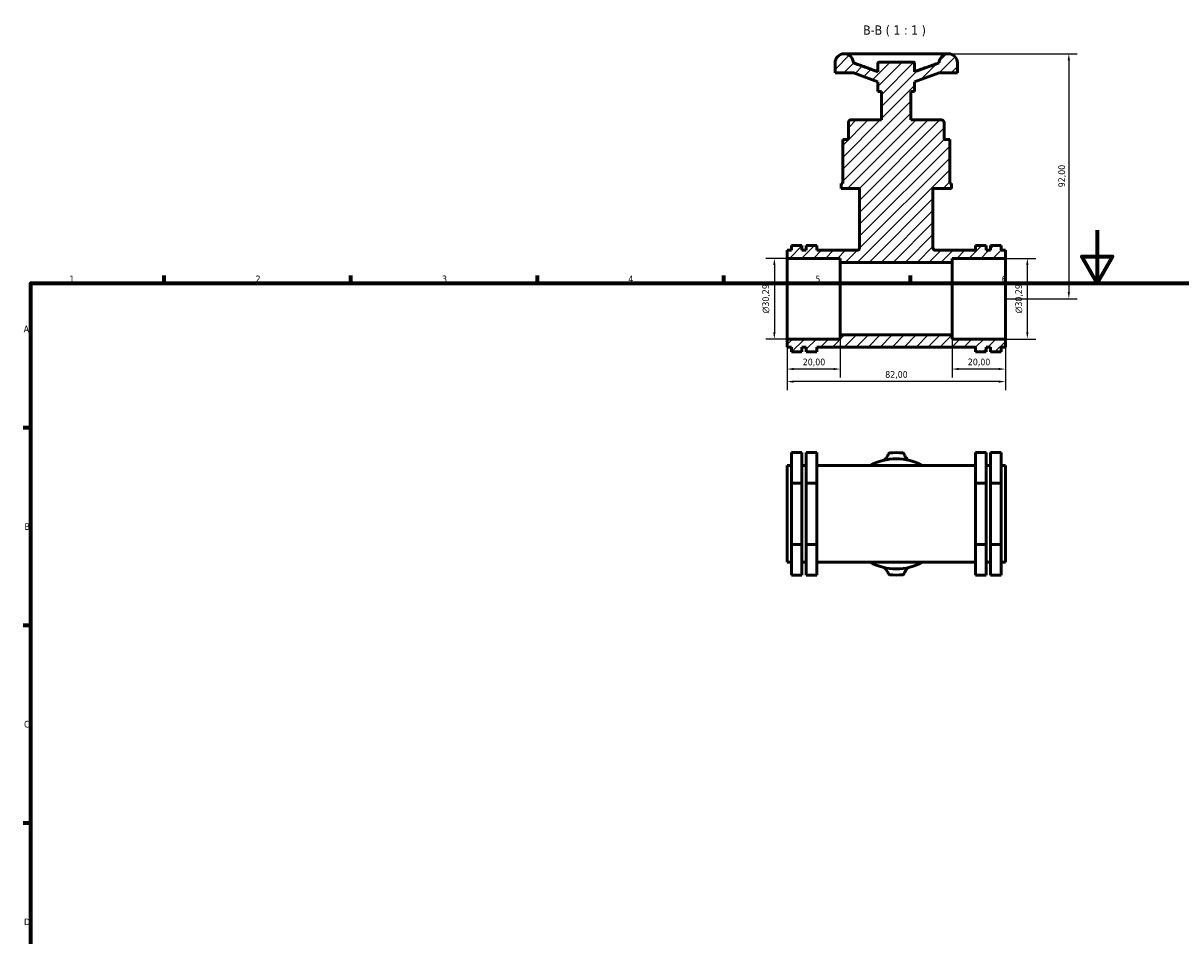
# Model space of a CAD drawing. Header units: millimetres. Extents: x 0 to 904, y 0 to 672.
# Tile 4 of 8: x 17 to 452, y 329 to 672. Entities that reach past the tile are written whole.
import ezdxf

# ---------------------------------------------------------------- set-up
doc = ezdxf.new("R2010")
doc.units = ezdxf.units.MM
for name, color, linetype, lineweight in [('Border (ISO)', 7, 'Continuous', 70), ('Dimension (ISO)', 7, 'Continuous', 25), ('Hatch (ISO)', 7, 'Continuous', 18), ('Symbol (ISO)', 7, 'Continuous', 25), ('Visible (ISO)', 7, 'Continuous', 50)]:
    doc.layers.add(name, color=color, linetype=linetype, lineweight=lineweight)
doc.styles.add('Label Text (ISO)', font='tahoma.ttf')
doc.styles.add('Note Text (ISO)', font='tahoma.ttf')
doc.dimstyles.new('Default (ISO)', dxfattribs={"dimtxt": 2.5, "dimasz": 2.5, "dimexe": 3.175, "dimexo": 0, "dimgap": 0.762, "dimtad": 1, "dimrnd": 1e-08, "dimzin": 0, "dimtxsty": 'Note Text (ISO)', "dimcen": 0.09, "dimdle": 10, "dimclrd": 256, "dimclre": 256, "dimclrt": 232, "dimazin": 0, "dimtfac": 1.40208, "dimtmove": 0, "dimatfit": 3, "dimfxl": 1, "dimtolj": 1, "dimtzin": 0, "dimlwd": -1, "dimlwe": -1, "dimarcsym": 0})

# ---------------------------------------------------------------- blocks, each defined once
blk = doc.blocks.new('Borders Default Border')
at = {"layer": 'Border (ISO)'}
for p, q in [((70.08, 574), (70.08, 576.9)), ((140.17, 574), (140.17, 576.9)), ((210.25, 574), (210.25, 576.9)), ((280.33, 574), (280.33, 576.9)), ((350.42, 574), (350.42, 576.9)), ((20, 519.75), (17.1, 519.75)), ((20, 445.5), (17.1, 445.5)), ((20, 371.25), (17.1, 371.25))]:
    blk.add_line(p, q, dxfattribs=at)
at = {"layer": 'Border (ISO)', "flags": 128}
for points in [[(420.5, 594), (420.5, 574), (414.73, 584), (426.27, 584), (420.5, 574)], [(20, 20), (20, 574), (821, 574), (821, 20), (20, 20)]]:
    blk.add_lwpolyline(points, dxfattribs=at)
at = {"layer": 'Border (ISO)', "color": 232, "true_color": 0xca0064, "char_height": 2.5, "attachment_point": 7, "style": 'Note Text (ISO)'}
for s, insert in [('1', (34.48, 574.4)), ('2', (104.37, 574.4)), ('3', (174.43, 574.35)), ('4', (244.42, 574.4)), ('5', (314.64, 574.35)), ('6', (384.66, 574.35)), ('A', (17.29, 555.62)), ('B', (17.59, 481.37)), ('C', (17.43, 407.08)), ('D', (17.43, 332.88))]:
    blk.add_mtext(s, dxfattribs=dict(at, insert=insert))
blk = doc.blocks.new('*D7')
at = {"layer": 'Defpoints', "color": 0, "transparency": 16777216}
for p in [(386.03, 583.35), (386.03, 553.06), (394.27, 553.06)]:
    blk.add_point(p, dxfattribs=at)
at = {"layer": 'Dimension (ISO)', "transparency": 16777216}
for p, q in [((386.03, 583.35), (397.44, 583.35)), ((394.27, 580.85), (394.27, 555.56)), ((386.03, 553.06), (397.44, 553.06))]:
    blk.add_line(p, q, dxfattribs=at)
for points in [[(393.85, 580.85), (394.68, 580.85), (394.27, 583.35)], [(393.85, 555.56), (394.68, 555.56), (394.27, 553.06)]]:
    blk.add_solid(points, dxfattribs=at)
at = {"layer": 'Dimension (ISO)', "color": 232, "true_color": 0xca0064, "transparency": 16777216, "insert": (389.74, 562.65), "char_height": 2.5, "attachment_point": 1, "rotation": 90, "style": 'Note Text (ISO)'}
blk.add_mtext('\\A1;\\fAIGDT|b0|i0;\\H2.5000;\\ln\\fTahoma|b0|i0;\\H2.5000;30,29', dxfattribs=at)
blk = doc.blocks.new('*D8')
at = {"layer": 'Defpoints', "color": 0, "transparency": 16777216}
for p in [(304.03, 583.35), (299.25, 553.06), (304.03, 553.06)]:
    blk.add_point(p, dxfattribs=at)
at = {"layer": 'Dimension (ISO)', "transparency": 16777216}
for p, q in [((304.03, 583.35), (296.08, 583.35)), ((299.25, 580.85), (299.25, 555.56)), ((304.03, 553.06), (296.08, 553.06))]:
    blk.add_line(p, q, dxfattribs=at)
for points in [[(298.83, 580.85), (299.67, 580.85), (299.25, 583.35)], [(298.83, 555.56), (299.67, 555.56), (299.25, 553.06)]]:
    blk.add_solid(points, dxfattribs=at)
at = {"layer": 'Dimension (ISO)', "color": 232, "true_color": 0xca0064, "transparency": 16777216, "insert": (294.73, 562.65), "char_height": 2.5, "attachment_point": 1, "rotation": 90, "style": 'Note Text (ISO)'}
blk.add_mtext('\\A1;\\fAIGDT|b0|i0;\\H2.5000;\\ln\\fTahoma|b0|i0;\\H2.5000;30,29', dxfattribs=at)
blk = doc.blocks.new('*D9')
at = {"layer": 'Defpoints', "color": 0, "transparency": 16777216}
for p in [(304.03, 553.06), (386.03, 553.06), (304.03, 537.06)]:
    blk.add_point(p, dxfattribs=at)
at = {"layer": 'Dimension (ISO)', "transparency": 16777216}
for p, q in [((304.03, 553.06), (304.03, 533.89)), ((386.03, 553.06), (386.03, 533.89)), ((383.53, 537.06), (306.53, 537.06))]:
    blk.add_line(p, q, dxfattribs=at)
for points in [[(306.53, 537.48), (306.53, 536.64), (304.03, 537.06)], [(383.53, 537.48), (383.53, 536.64), (386.03, 537.06)]]:
    blk.add_solid(points, dxfattribs=at)
at = {"layer": 'Dimension (ISO)', "color": 232, "true_color": 0xca0064, "transparency": 16777216, "insert": (340.89, 541), "char_height": 2.5, "attachment_point": 1, "style": 'Note Text (ISO)'}
blk.add_mtext('\\A1;82,00', dxfattribs=at)
blk = doc.blocks.new('*D10')
at = {"layer": 'Defpoints', "color": 0, "transparency": 16777216}
for p in [(350.26, 660.21), (386.03, 568.21), (409.86, 568.21)]:
    blk.add_point(p, dxfattribs=at)
at = {"layer": 'Dimension (ISO)', "transparency": 16777216}
for p, q in [((350.26, 660.21), (413.04, 660.21)), ((409.86, 657.71), (409.86, 570.71)), ((386.03, 568.21), (413.04, 568.21))]:
    blk.add_line(p, q, dxfattribs=at)
for points in [[(409.44, 657.71), (410.28, 657.71), (409.86, 660.21)], [(409.44, 570.71), (410.28, 570.71), (409.86, 568.21)]]:
    blk.add_solid(points, dxfattribs=at)
at = {"layer": 'Dimension (ISO)', "color": 232, "true_color": 0xca0064, "transparency": 16777216, "insert": (405.93, 610.06), "char_height": 2.5, "attachment_point": 1, "rotation": 90, "style": 'Note Text (ISO)'}
blk.add_mtext('\\A1;92,00', dxfattribs=at)
blk = doc.blocks.new('*D11')
at = {"layer": 'Defpoints', "color": 0, "transparency": 16777216}
for p in [(366.03, 554.57), (386.03, 553.06), (366.03, 541.78)]:
    blk.add_point(p, dxfattribs=at)
at = {"layer": 'Dimension (ISO)', "transparency": 16777216}
for p, q in [((366.03, 554.57), (366.03, 538.6)), ((386.03, 553.06), (386.03, 538.6)), ((383.53, 541.78), (368.53, 541.78))]:
    blk.add_line(p, q, dxfattribs=at)
for points in [[(368.53, 542.2), (368.53, 541.36), (366.03, 541.78)], [(383.53, 542.2), (383.53, 541.36), (386.03, 541.78)]]:
    blk.add_solid(points, dxfattribs=at)
at = {"layer": 'Dimension (ISO)', "color": 232, "true_color": 0xca0064, "transparency": 16777216, "insert": (371.92, 545.71), "char_height": 2.5, "attachment_point": 1, "style": 'Note Text (ISO)'}
blk.add_mtext('\\A1;20,00', dxfattribs=at)
blk = doc.blocks.new('*D12')
at = {"layer": 'Defpoints', "color": 0, "transparency": 16777216}
for p in [(304.03, 553.06), (324.03, 554.57), (304.03, 541.78)]:
    blk.add_point(p, dxfattribs=at)
at = {"layer": 'Dimension (ISO)', "transparency": 16777216}
for p, q in [((304.03, 553.06), (304.03, 538.6)), ((324.03, 554.57), (324.03, 538.6)), ((321.53, 541.78), (306.53, 541.78))]:
    blk.add_line(p, q, dxfattribs=at)
for points in [[(306.53, 542.2), (306.53, 541.36), (304.03, 541.78)], [(321.53, 542.2), (321.53, 541.36), (324.03, 541.78)]]:
    blk.add_solid(points, dxfattribs=at)
at = {"layer": 'Dimension (ISO)', "color": 232, "true_color": 0xca0064, "transparency": 16777216, "insert": (309.92, 545.71), "char_height": 2.5, "attachment_point": 1, "style": 'Note Text (ISO)'}
blk.add_mtext('\\A1;20,00', dxfattribs=at)

msp = doc.modelspace()

# ---------------------------------------------------------------- hatches: boundary and pattern name
at = {"layer": 'Hatch (ISO)'}
h = msp.add_hatch(dxfattribs=at)
h.set_pattern_fill('ANSI31', color=256, scale=25.4, style=0)
h.set_pattern_definition([(45, (0, 0), (-2.245064, 2.245064), [])])
h.paths.add_polyline_path([(305.631, 548.206), (309.631, 548.206), (309.631, 550.031), (311.231, 550.031), (311.231, 548.206), (315.231, 548.206), (315.231, 550.031), (374.831, 550.031), (374.831, 548.206), (378.831, 548.206), (378.831, 550.031), (380.431, 550.031), (380.431, 548.206), (384.431, 548.206), (384.431, 550.031), (386.031, 550.031), (386.031, 553.06), (366.031, 553.06), (366.031, 554.575), (324.031, 554.575), (324.031, 553.06), (304.031, 553.06), (304.031, 550.031), (305.631, 550.031)])
edge = h.paths.add_edge_path()
edge.add_line((351.931, 646.047), (351.931, 649.727))
edge.add_line((351.931, 649.727), (361.131, 653.076))
edge.add_line((361.131, 653.076), (368.031, 653.076))
edge.add_line((368.031, 653.076), (368.031, 656.756))
edge.add_ellipse((364.581, 656.756), major_axis=(3.45, 0), ratio=1, start_angle=0, end_angle=180)
edge.add_line((361.131, 656.756), (351.931, 653.407))
edge.add_line((351.931, 653.407), (351.931, 656.627))
edge.add_ellipse((351.471, 656.627), major_axis=(0.46, 0), ratio=1, start_angle=0, end_angle=90)
edge.add_line((351.471, 657.087), (338.591, 657.087))
edge.add_ellipse((338.591, 656.627), major_axis=(0, 0.46), ratio=1, start_angle=0, end_angle=90)
edge.add_line((338.131, 656.627), (338.131, 653.407))
edge.add_line((338.131, 653.407), (328.931, 656.756))
edge.add_ellipse((325.481, 656.756), major_axis=(3.45, 0), ratio=1, start_angle=0, end_angle=180)
edge.add_line((322.031, 656.756), (322.031, 653.076))
edge.add_line((322.031, 653.076), (328.931, 653.076))
edge.add_line((328.931, 653.076), (338.131, 649.727))
edge.add_line((338.131, 649.727), (338.131, 646.047))
edge.add_line((338.131, 646.047), (339.511, 646.047))
edge.add_line((339.511, 646.047), (339.511, 635.366))
edge.add_line((339.511, 635.366), (328.011, 635.366))
edge.add_ellipse((328.011, 634.446), major_axis=(0, 0.92), ratio=1, start_angle=0, end_angle=90)
edge.add_line((327.091, 634.446), (327.091, 628.006))
edge.add_line((327.091, 628.006), (324.952, 628.006))
edge.add_line((324.952, 628.006), (324.952, 611.446))
edge.add_line((324.952, 611.446), (324.331, 611.446))
edge.add_line((324.331, 611.446), (324.331, 609.606))
edge.add_line((324.331, 609.606), (331.231, 609.606))
edge.add_line((331.231, 609.606), (331.231, 587.3))
edge.add_spline(control_points=[(331.231, 587.3), (331.231, 587.239), (331.225, 587.177), (331.2, 587.056), (331.182, 586.997), (331.111, 586.83), (331.043, 586.73), (330.872, 586.561), (330.771, 586.495), (330.55, 586.404), (330.431, 586.38), (330.311, 586.38)], knot_values=[-0.1448829, -0.1448829, -0.1448829, -0.1448829, -0.1263504, -0.1263504, -0.1078179, -0.1078179, -0.0718786, -0.0718786, -0.0359393, -0.0359393, 0, 0, 0, 0], degree=3, periodic=0)
edge.add_line((330.311, 586.38), (315.231, 586.38))
edge.add_line((315.231, 586.38), (315.231, 588.206))
edge.add_line((315.231, 588.206), (311.231, 588.206))
edge.add_line((311.231, 588.206), (311.231, 586.38))
edge.add_line((311.231, 586.38), (309.631, 586.38))
edge.add_line((309.631, 586.38), (309.631, 588.206))
edge.add_line((309.631, 588.206), (305.631, 588.206))
edge.add_line((305.631, 588.206), (305.631, 586.38))
edge.add_line((305.631, 586.38), (304.031, 586.38))
edge.add_line((304.031, 586.38), (304.031, 583.351))
edge.add_line((304.031, 583.351), (324.031, 583.351))
edge.add_line((324.031, 583.351), (324.031, 581.837))
edge.add_line((324.031, 581.837), (366.031, 581.837))
edge.add_line((366.031, 581.837), (366.031, 583.351))
edge.add_line((366.031, 583.351), (386.031, 583.351))
edge.add_line((386.031, 583.351), (386.031, 586.38))
edge.add_line((386.031, 586.38), (384.431, 586.38))
edge.add_line((384.431, 586.38), (384.431, 588.206))
edge.add_line((384.431, 588.206), (380.431, 588.206))
edge.add_line((380.431, 588.206), (380.431, 586.38))
edge.add_line((380.431, 586.38), (378.831, 586.38))
edge.add_line((378.831, 586.38), (378.831, 588.206))
edge.add_line((378.831, 588.206), (374.831, 588.206))
edge.add_line((374.831, 588.206), (374.831, 586.38))
edge.add_line((374.831, 586.38), (359.751, 586.38))
edge.add_spline(control_points=[(359.751, 586.38), (359.689, 586.38), (359.628, 586.387), (359.507, 586.411), (359.448, 586.43), (359.281, 586.501), (359.181, 586.569), (359.012, 586.739), (358.946, 586.84), (358.855, 587.062), (358.831, 587.181), (358.831, 587.3)], knot_values=[-0.1448829, -0.1448829, -0.1448829, -0.1448829, -0.1263504, -0.1263504, -0.1078179, -0.1078179, -0.0718786, -0.0718786, -0.0359393, -0.0359393, 0, 0, 0, 0], degree=3, periodic=0)
edge.add_line((358.831, 587.3), (358.831, 609.606))
edge.add_line((358.831, 609.606), (365.731, 609.606))
edge.add_line((365.731, 609.606), (365.731, 611.446))
edge.add_line((365.731, 611.446), (365.11, 611.446))
edge.add_line((365.11, 611.446), (365.11, 628.006))
edge.add_line((365.11, 628.006), (362.971, 628.006))
edge.add_line((362.971, 628.006), (362.971, 634.446))
edge.add_ellipse((362.051, 634.446), major_axis=(0.92, 0), ratio=1, start_angle=0, end_angle=90)
edge.add_line((362.051, 635.366), (350.551, 635.366))
edge.add_line((350.551, 635.366), (350.551, 646.047))
edge.add_line((350.551, 646.047), (351.931, 646.047))

# ---------------------------------------------------------------- linework, layer by layer
at = {"layer": 'Visible (ISO)'}
for p, q in [((322.031, 656.756), (322.031, 653.076)), ((326.194, 660.206), (325.481, 660.206)), ((335.41, 660.206), (328.013, 660.206)), ((338.131, 653.407), (328.931, 656.756)), ((329.093, 656.756), (328.931, 656.756)), ((338.131, 656.627), (338.131, 653.407)), ((351.471, 657.087), (338.591, 657.087)), ((350.262, 660.206), (339.801, 660.206)), ((361.131, 656.756), (351.931, 653.407)), ((351.931, 653.407), (351.931, 656.627)), ((362.05, 660.206), (354.653, 660.206)), ((361.131, 656.756), (360.969, 656.756)), ((364.581, 660.206), (363.869, 660.206)), ((368.031, 653.076), (368.031, 656.756)), ((322.031, 653.076), (328.931, 653.076)), ((328.931, 653.076), (338.131, 649.727)), ((351.931, 649.727), (361.131, 653.076)), ((361.131, 653.076), (368.031, 653.076)), ((338.131, 649.727), (338.131, 646.047)), ((351.931, 646.047), (351.931, 649.727)), ((338.131, 646.047), (339.511, 646.047)), ((339.511, 646.047), (339.511, 635.366)), ((350.551, 635.366), (350.551, 646.047)), ((350.551, 646.047), (351.931, 646.047)), ((339.511, 635.366), (328.011, 635.366)), ((362.051, 635.366), (350.551, 635.366)), ((327.091, 634.446), (327.091, 628.006)), ((362.971, 628.006), (362.971, 634.446)), ((327.091, 628.006), (324.952, 628.006)), ((324.952, 628.006), (324.952, 611.446)), ((365.11, 628.006), (362.971, 628.006)), ((365.11, 611.446), (365.11, 628.006)), ((324.952, 611.446), (324.331, 611.446)), ((324.331, 611.446), (324.331, 609.606)), ((324.331, 609.606), (331.231, 609.606)), ((331.231, 609.606), (331.231, 587.3)), ((358.831, 587.3), (358.831, 609.606)), ((358.831, 609.606), (365.731, 609.606)), ((365.731, 611.446), (365.11, 611.446)), ((365.731, 609.606), (365.731, 611.446)), ((309.631, 588.206), (305.631, 588.206)), ((305.631, 588.206), (305.631, 586.38)), ((309.631, 586.38), (309.631, 588.206)), ((315.231, 588.206), (311.231, 588.206)), ((311.231, 588.206), (311.231, 586.38)), ((315.231, 586.38), (315.231, 588.206)), ((378.831, 588.206), (374.831, 588.206)), ((374.831, 588.206), (374.831, 586.38)), ((378.831, 586.38), (378.831, 588.206)), ((384.431, 588.206), (380.431, 588.206)), ((380.431, 588.206), (380.431, 586.38)), ((384.431, 586.38), (384.431, 588.206)), ((305.631, 586.38), (304.031, 586.38)), ((304.031, 586.38), (304.031, 583.351)), ((304.031, 583.351), (324.031, 583.351)), ((304.031, 553.06), (304.031, 583.351)), ((311.231, 586.38), (309.631, 586.38)), ((330.311, 586.38), (315.231, 586.38)), ((324.031, 583.351), (324.031, 581.837)), ((374.831, 586.38), (359.751, 586.38)), ((366.031, 581.837), (366.031, 583.351)), ((366.031, 583.351), (386.031, 583.351)), ((380.431, 586.38), (378.831, 586.38)), ((386.031, 586.38), (384.431, 586.38)), ((386.031, 583.351), (386.031, 586.38)), ((386.031, 553.06), (386.031, 583.351)), ((324.031, 581.837), (366.031, 581.837)), ((324.031, 554.575), (324.031, 581.837)), ((366.031, 554.575), (366.031, 581.837)), ((324.031, 553.06), (304.031, 553.06)), ((304.031, 553.06), (304.031, 550.031)), ((366.031, 554.575), (324.031, 554.575)), ((324.031, 554.575), (324.031, 553.06)), ((366.031, 553.06), (366.031, 554.575)), ((386.031, 553.06), (366.031, 553.06)), ((386.031, 550.031), (386.031, 553.06)), ((304.031, 550.031), (305.631, 550.031)), ((305.631, 550.031), (305.631, 548.206)), ((305.631, 548.206), (309.631, 548.206)), ((309.631, 548.206), (309.631, 550.031)), ((309.631, 550.031), (311.231, 550.031)), ((311.231, 550.031), (311.231, 548.206)), ((311.231, 548.206), (315.231, 548.206)), ((315.231, 548.206), (315.231, 550.031)), ((315.231, 550.031), (374.831, 550.031)), ((374.831, 550.031), (374.831, 548.206)), ((374.831, 548.206), (378.831, 548.206)), ((378.831, 548.206), (378.831, 550.031)), ((378.831, 550.031), (380.431, 550.031)), ((380.431, 550.031), (380.431, 548.206)), ((380.431, 548.206), (384.431, 548.206)), ((384.431, 548.206), (384.431, 550.031)), ((384.431, 550.031), (386.031, 550.031)), ((305.631, 510.486), (309.631, 510.486)), ((305.631, 510.486), (305.631, 498.939)), ((309.631, 498.939), (309.631, 510.486)), ((315.231, 510.486), (311.231, 510.486)), ((311.231, 510.486), (311.231, 498.939)), ((315.231, 510.486), (315.231, 498.939)), ((374.831, 510.486), (374.831, 498.939)), ((374.831, 510.486), (378.831, 510.486)), ((378.831, 510.486), (378.831, 498.939)), ((380.431, 498.939), (380.431, 510.486)), ((384.431, 510.486), (380.431, 510.486)), ((384.431, 510.486), (384.431, 498.939)), ((304.031, 469.218), (304.031, 505.567)), ((304.031, 505.567), (305.631, 505.567)), ((309.631, 505.567), (311.231, 505.567)), ((315.231, 505.567), (374.831, 505.567)), ((378.831, 505.567), (380.431, 505.567)), ((384.431, 505.567), (386.031, 505.567)), ((386.031, 469.218), (386.031, 505.567)), ((305.631, 498.939), (309.631, 498.939)), ((305.631, 498.939), (305.631, 475.845)), ((309.631, 475.845), (309.631, 498.939)), ((315.231, 498.939), (311.231, 498.939)), ((311.231, 498.939), (311.231, 475.845)), ((315.231, 498.939), (315.231, 475.845)), ((374.831, 498.939), (378.831, 498.939)), ((374.831, 498.939), (374.831, 475.845)), ((378.831, 498.939), (378.831, 475.845)), ((380.431, 475.845), (380.431, 498.939)), ((384.431, 498.939), (380.431, 498.939)), ((384.431, 498.939), (384.431, 475.845)), ((305.631, 475.845), (309.631, 475.845)), ((305.631, 475.845), (305.631, 464.298)), ((309.631, 464.298), (309.631, 475.845)), ((315.231, 475.845), (311.231, 475.845)), ((311.231, 475.845), (311.231, 464.298)), ((315.231, 475.845), (315.231, 464.298)), ((374.831, 475.845), (378.831, 475.845)), ((374.831, 475.845), (374.831, 464.298)), ((378.831, 475.845), (378.831, 464.298)), ((384.431, 475.845), (380.431, 475.845)), ((380.431, 464.298), (380.431, 475.845)), ((384.431, 475.845), (384.431, 464.298)), ((304.031, 469.218), (305.631, 469.218)), ((309.631, 469.218), (311.231, 469.218)), ((315.231, 469.218), (374.831, 469.218)), ((378.831, 469.218), (380.431, 469.218)), ((384.431, 469.218), (386.031, 469.218)), ((305.631, 464.298), (309.631, 464.298)), ((315.231, 464.298), (311.231, 464.298)), ((374.831, 464.298), (378.831, 464.298)), ((384.431, 464.298), (380.431, 464.298))]:
    msp.add_line(p, q, dxfattribs=at)
for centre, radius, start, end in [((325.481, 656.756), 3.45, 0, 180), ((338.591, 656.627), 0.46, 90, 180), ((351.471, 656.627), 0.46, 0, 90), ((364.581, 656.756), 3.45, 0, 180), ((328.011, 634.446), 0.92, 90, 180), ((362.051, 634.446), 0.92, 0, 90), ((334.236, 513.455), 8.66, 317.64141, 336.37376), ((342.591, 509.8), 0.46, 96.21466, 156.37376), ((345.031, 487.392), 23, 83.78534, 96.21466), ((347.471, 509.8), 0.46, 23.62624, 83.78534), ((355.827, 513.455), 8.66, 203.62624, 222.35859), ((345.031, 487.392), 20.7, 61.40204, 118.59796), ((345.031, 487.392), 20.7, 241.40204, 298.59796), ((334.236, 461.33), 8.66, 23.62624, 42.35859), ((355.827, 461.33), 8.66, 137.64141, 156.37376), ((342.591, 464.985), 0.46, 203.62624, 263.78534), ((345.031, 487.392), 23, 263.78534, 276.21466), ((347.471, 464.985), 0.46, 276.21466, 336.37376)]:
    msp.add_arc(centre, radius, start, end, dxfattribs=at)
for points, knots in [([(328.013, 660.206), (327.923, 660.206), (327.872, 660.197), (327.738, 660.184), (327.662, 660.177), (327.474, 660.17), (327.364, 660.169), (327.106, 660.175), (326.958, 660.182), (326.623, 660.197), (326.437, 660.205), (326.219, 660.206), (326.207, 660.206), (326.194, 660.206)], [0.61476373, 0.61476373, 0.61476373, 0.61476373, 0.70506396, 0.70506396, 0.80124193, 0.80124193, 0.8974199, 0.8974199, 0.99359787, 0.99359787, 1.08977584, 1.08977584, 1.09565359, 1.09565359, 1.09565359, 1.09565359]), ([(338.131, 653.54), (337.633, 653.713), (337.135, 653.887), (336.008, 654.283), (335.379, 654.505), (334.122, 654.952), (333.493, 655.177), (332.237, 655.626), (331.609, 655.852), (330.352, 656.303), (329.724, 656.529), (329.096, 656.755)], [0.12542135, 0.12542135, 0.12542135, 0.12542135, 0.28387356, 0.28387356, 0.48415338, 0.48415338, 0.68443321, 0.68443321, 0.88471303, 0.88471303, 1.08499286, 1.08499286, 1.08499286, 1.08499286]), ([(339.801, 660.206), (339.538, 660.206), (339.27, 660.199), (338.724, 660.184), (338.445, 660.177), (337.873, 660.169), (337.581, 660.169), (336.984, 660.177), (336.678, 660.184), (336.054, 660.199), (335.735, 660.206), (335.41, 660.206)], [0.61476374, 0.61476374, 0.61476374, 0.61476374, 0.71094171, 0.71094171, 0.80711968, 0.80711968, 0.90329765, 0.90329765, 0.99947562, 0.99947562, 1.0956536, 1.0956536, 1.0956536, 1.0956536]), ([(354.653, 660.206), (354.328, 660.206), (354.009, 660.199), (353.384, 660.184), (353.079, 660.177), (352.481, 660.169), (352.189, 660.169), (351.618, 660.177), (351.339, 660.184), (350.792, 660.199), (350.525, 660.206), (350.262, 660.206)], [0.61476373, 0.61476373, 0.61476373, 0.61476373, 0.71094171, 0.71094171, 0.80711968, 0.80711968, 0.90329765, 0.90329765, 0.99947562, 0.99947562, 1.09565359, 1.09565359, 1.09565359, 1.09565359]), ([(360.966, 656.755), (360.338, 656.529), (359.71, 656.303), (358.454, 655.852), (357.826, 655.626), (356.569, 655.177), (355.94, 654.952), (354.683, 654.505), (354.054, 654.283), (352.927, 653.887), (352.429, 653.713), (351.931, 653.54)], [0.04987472, 0.04987472, 0.04987472, 0.04987472, 0.25015455, 0.25015455, 0.45043439, 0.45043439, 0.65071422, 0.65071422, 0.85099406, 0.85099406, 1.00944627, 1.00944627, 1.00944627, 1.00944627]), ([(363.869, 660.206), (363.662, 660.206), (363.473, 660.198), (363.133, 660.184), (362.983, 660.176), (362.72, 660.169), (362.607, 660.169), (362.416, 660.176), (362.338, 660.182), (362.199, 660.196), (362.145, 660.206), (362.05, 660.206)], [0.61476374, 0.61476374, 0.61476374, 0.61476374, 0.71094171, 0.71094171, 0.80711968, 0.80711968, 0.90329765, 0.90329765, 0.99947562, 0.99947562, 1.0956536, 1.0956536, 1.0956536, 1.0956536]), ([(331.231, 587.3), (331.231, 587.239), (331.225, 587.177), (331.2, 587.056), (331.182, 586.997), (331.111, 586.83), (331.043, 586.73), (330.872, 586.561), (330.771, 586.495), (330.55, 586.404), (330.431, 586.38), (330.311, 586.38)], [-0.1448829, -0.1448829, -0.1448829, -0.1448829, -0.12635039, -0.12635039, -0.10781787, -0.10781787, -0.07187858, -0.07187858, -0.03593929, -0.03593929, 0, 0, 0, 0]), ([(359.751, 586.38), (359.689, 586.38), (359.628, 586.387), (359.507, 586.411), (359.448, 586.43), (359.281, 586.501), (359.181, 586.569), (359.012, 586.739), (358.946, 586.84), (358.855, 587.062), (358.831, 587.181), (358.831, 587.3)], [-0.1448829, -0.1448829, -0.1448829, -0.1448829, -0.12635039, -0.12635039, -0.10781787, -0.10781787, -0.07187858, -0.07187858, -0.03593929, -0.03593929, 0, 0, 0, 0])]:
    msp.add_open_spline(points, degree=3, knots=knots, dxfattribs=at)
for points in [[(329.093, 656.756), (329.094, 656.756), (329.095, 656.756), (329.096, 656.755)], [(360.966, 656.755), (360.967, 656.756), (360.968, 656.756), (360.969, 656.756)]]:
    msp.add_open_spline(points, degree=3, dxfattribs=at)

# ---------------------------------------------------------------- block references
msp.add_blockref('Borders Default Border', (0, 0))

# ---------------------------------------------------------------- texts
at = {"layer": 'Symbol (ISO)', "insert": (332.592, 666.719), "char_height": 3.5, "attachment_point": 7, "style": 'Label Text (ISO)'}
msp.add_mtext('B-B ( 1 : 1 )', dxfattribs=at)

# ---------------------------------------------------------------- dimensions: what is measured, and where the dimension line sits
at = {"layer": 'Dimension (ISO)'}
for base, p1, p2, angle, picture, middle in [((409.861, 568.206), (350.262, 660.206), (386.031, 568.206), 90, '*D10', (409.861, 614.206)), ((304.031, 541.778), (324.031, 554.575), (304.031, 553.06), 180, '*D12', (314.031, 541.778)), ((304.031, 537.06), (386.031, 553.06), (304.031, 553.06), 180, '*D9', (345.031, 537.06)), ((366.031, 541.778), (386.031, 553.06), (366.031, 554.575), 180, '*D11', (376.031, 541.778))]:
    dim = msp.add_linear_dim(base=base, p1=p1, p2=p2, angle=angle, dimstyle='Default (ISO)', override={"dimdec": 2, "dimtp": 0, "dimtm": 0, "dimtdec": 2, "dimtofl": 0, "dimatfit": 1}, dxfattribs=at)
    dim.commit()
    dim.dimension.update_dxf_attribs({"geometry": picture, "text_midpoint": middle, "dimtype": 160})
for base, p1, p2, picture, middle in [((299.251, 553.06), (304.031, 583.351), (304.031, 553.06), '*D8', (299.251, 568.206)), ((394.266, 553.06), (386.031, 583.351), (386.031, 553.06), '*D7', (394.266, 568.206))]:
    dim = msp.add_linear_dim(base=base, p1=p1, p2=p2, angle=90, text='\\fAIGDT|b0|i0;\\H2.5000;\\ln\\fTahoma|b0|i0;\\H2.5000;<>', dimstyle='Default (ISO)', override={"dimdec": 2, "dimtp": 0, "dimtm": 0, "dimtdec": 2, "dimtofl": 0, "dimatfit": 1}, dxfattribs=at)
    dim.commit()
    dim.dimension.update_dxf_attribs({"geometry": picture, "text_midpoint": middle, "dimtype": 160})

doc.saveas('drawing.dxf')
